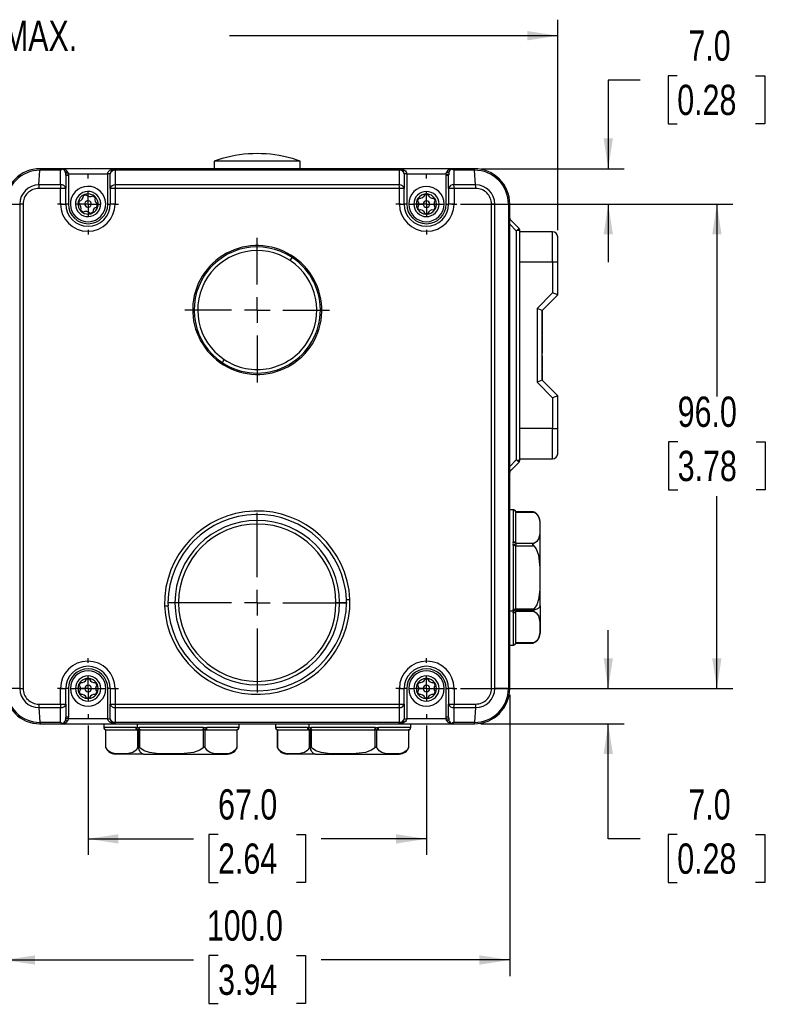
# Model space of a CAD drawing. Header units: millimetres. Extents: x 0 to 864, y 0 to 559.
# Tile 5 of 12: x 266 to 414, y 237 to 432. Entities that reach past the tile are written whole.
import ezdxf

# ---------------------------------------------------------------- set-up
doc = ezdxf.new("R2010")
doc.units = ezdxf.units.MM
doc.linetypes.add('CENTERX2', pattern=[20.32, 12.7, -2.54, 2.54, -2.54])
doc.layers.add('CENTER', color=40, linetype='CENTERX2')
doc.layers.add('DIMENSIONS', color=140, linetype='Continuous')
doc.styles.add('SLDTEXTSTYLE0', font='TXT', dxfattribs={"width": 0.75})
doc.dimstyles.new('SLDDIMSTYLE0', dxfattribs={"dimtxt": 6, "dimasz": 6, "dimexe": 0, "dimexo": 0.0625, "dimgap": 1.5, "dimtad": 0, "dimtih": 1, "dimtoh": 1, "dimdec": 1, "dimrnd": 1e-09, "dimzin": 12, "dimdsep": 46, "dimtxsty": 'SLDTEXTSTYLE0', "dimsah": 1, "dimcen": 0.09, "dimadec": 0, "dimazin": 3, "dimtfac": 1, "dimtdec": 1, "dimtofl": 0, "dimtmove": 0, "dimatfit": 3, "dimfxl": 0, "dimfrac": 2, "dimtolj": 1, "dimtzin": 12, "dimarcsym": 0})
doc.dimstyles.new('SLDDIMSTYLE1', dxfattribs={"dimtxt": 6, "dimasz": 6, "dimexe": 0, "dimexo": 0.0625, "dimgap": 1.5, "dimtad": 0, "dimtih": 1, "dimtoh": 1, "dimdec": 1, "dimrnd": 1e-09, "dimzin": 4, "dimdsep": 46, "dimtxsty": 'SLDTEXTSTYLE0', "dimsah": 1, "dimcen": 0.09, "dimadec": 0, "dimazin": 1, "dimtfac": 1, "dimtdec": 1, "dimtofl": 0, "dimtmove": 0, "dimatfit": 3, "dimfxl": 0, "dimfrac": 2, "dimtolj": 1, "dimtzin": 12, "dimarcsym": 0})
doc.dimstyles.new('SLDDIMSTYLE2', dxfattribs={"dimtxt": 6, "dimasz": 6, "dimexe": 0, "dimexo": 0.0625, "dimgap": 1.5, "dimtad": 0, "dimtih": 1, "dimtoh": 1, "dimdec": 1, "dimrnd": 1e-09, "dimzin": 4, "dimdsep": 46, "dimtxsty": 'SLDTEXTSTYLE0', "dimsah": 1, "dimcen": 0.09, "dimadec": 0, "dimazin": 1, "dimtfac": 1, "dimtdec": 1, "dimtmove": 0, "dimatfit": 0, "dimfxl": 0, "dimfrac": 2, "dimtolj": 1, "dimtzin": 12, "dimarcsym": 0})

# ---------------------------------------------------------------- blocks, each defined once
blk = doc.blocks.new('_D')
at = {"layer": 'DIMENSIONS'}
for p, q in [((134.81, 375.7), (134.81, 431.72)), ((372.41, 389.98), (372.41, 431.72)), ((134.81, 428.55), (199.81, 428.55)), ((372.41, 428.55), (307.42, 428.55))]:
    blk.add_line(p, q, dxfattribs=at)
for points in [[(134.81, 428.55), (140.81, 427.62), (140.81, 429.47)], [(372.41, 428.55), (366.41, 429.47), (366.41, 427.62)]]:
    blk.add_solid(points, dxfattribs=at)
at = {"layer": 'DIMENSIONS', "insert": (201.03, 431.52), "char_height": 6, "attachment_point": 1, "style": 'SLDTEXTSTYLE0'}
blk.add_mtext('223MM MIN. - 240MM MAX.', dxfattribs=at)
blk = doc.blocks.new('_D_1')
at = {"layer": 'DIMENSIONS'}
for p, q in [((279.41, 291.88), (279.41, 266.21)), ((346.41, 291.88), (346.41, 266.21)), ((279.41, 269.39), (300.28, 269.39)), ((305.16, 270.27), (303.33, 270.27)), ((303.33, 270.27), (303.33, 260.75)), ((320.67, 270.27), (322.5, 270.27)), ((322.5, 270.27), (322.5, 260.75)), ((346.41, 269.39), (325.55, 269.39)), ((303.33, 260.75), (305.16, 260.75)), ((322.5, 260.75), (320.67, 260.75))]:
    blk.add_line(p, q, dxfattribs=at)
for points in [[(279.41, 269.39), (285.41, 268.46), (285.41, 270.31)], [(346.41, 269.39), (340.41, 270.31), (340.41, 268.46)]]:
    blk.add_solid(points, dxfattribs=at)
at = {"layer": 'DIMENSIONS', "char_height": 6, "attachment_point": 1, "style": 'SLDTEXTSTYLE0'}
for s, insert in [('67.0', (305.16, 279.22)), ('2.64', (305.16, 268.48))]:
    blk.add_mtext(s, dxfattribs=dict(at, insert=insert))
blk = doc.blocks.new('_D_2')
at = {"layer": 'DIMENSIONS'}
for p, q in [((262.91, 297.92), (262.91, 242.21)), ((362.91, 297.92), (362.91, 242.21)), ((305.16, 246.27), (303.33, 246.27)), ((303.33, 246.27), (303.33, 236.75)), ((320.67, 246.27), (322.5, 246.27)), ((322.5, 246.27), (322.5, 236.75)), ((262.91, 245.39), (300.28, 245.39)), ((362.91, 245.39), (325.55, 245.39)), ((303.33, 236.75), (305.16, 236.75)), ((322.5, 236.75), (320.67, 236.75))]:
    blk.add_line(p, q, dxfattribs=at)
for points in [[(262.91, 245.39), (268.91, 244.46), (268.91, 246.31)], [(362.91, 245.39), (356.91, 246.31), (356.91, 244.46)]]:
    blk.add_solid(points, dxfattribs=at)
at = {"layer": 'DIMENSIONS', "char_height": 6, "attachment_point": 1, "style": 'SLDTEXTSTYLE0'}
for s, insert in [('100.0', (302.94, 255.22)), ('3.94', (305.16, 244.48))]:
    blk.add_mtext(s, dxfattribs=dict(at, insert=insert))
blk = doc.blocks.new('_D_3')
at = {"layer": 'DIMENSIONS'}
for p, q in [((353.15, 395.19), (407.1, 395.19)), ((403.93, 395.19), (403.93, 357.05)), ((396.17, 348.08), (394.34, 348.08)), ((394.34, 348.08), (394.34, 338.55)), ((411.69, 348.08), (413.52, 348.08)), ((413.52, 348.08), (413.52, 338.55)), ((394.34, 338.55), (396.17, 338.55)), ((413.52, 338.55), (411.69, 338.55)), ((403.93, 299.19), (403.93, 337.33)), ((353.15, 299.19), (407.1, 299.19))]:
    blk.add_line(p, q, dxfattribs=at)
for points in [[(403.93, 395.19), (403.01, 389.19), (404.85, 389.19)], [(403.93, 299.19), (404.85, 305.19), (403.01, 305.19)]]:
    blk.add_solid(points, dxfattribs=at)
at = {"layer": 'DIMENSIONS', "char_height": 6, "attachment_point": 1, "style": 'SLDTEXTSTYLE0'}
for s, insert in [('96.0', (396.17, 357.03)), ('3.78', (396.17, 346.29))]:
    blk.add_mtext(s, dxfattribs=dict(at, insert=insert))
blk = doc.blocks.new('_D_4')
at = {"layer": 'DIMENSIONS'}
for p, q in [((388.77, 419.74), (382.42, 419.74)), ((382.42, 419.74), (382.42, 402.19)), ((396.08, 420.62), (394.25, 420.62)), ((394.25, 420.62), (394.25, 411.1)), ((411.59, 420.62), (413.42, 420.62)), ((413.42, 420.62), (413.42, 411.1)), ((394.25, 411.1), (396.08, 411.1)), ((413.42, 411.1), (411.59, 411.1)), ((357.18, 402.19), (385.59, 402.19)), ((353.72, 395.19), (385.59, 395.19)), ((382.42, 395.19), (382.42, 383.65))]:
    blk.add_line(p, q, dxfattribs=at)
for points in [[(382.42, 402.19), (383.34, 408.19), (381.5, 408.19)], [(382.42, 395.19), (381.5, 389.19), (383.34, 389.19)]]:
    blk.add_solid(points, dxfattribs=at)
at = {"layer": 'DIMENSIONS', "char_height": 6, "attachment_point": 1, "style": 'SLDTEXTSTYLE0'}
for s, insert in [('7.0', (398.29, 429.58)), ('0.28', (396.08, 418.83))]:
    blk.add_mtext(s, dxfattribs=dict(at, insert=insert))
blk = doc.blocks.new('_D_5')
at = {"layer": 'DIMENSIONS'}
for p, q in [((382.42, 299.19), (382.42, 310.73)), ((353.72, 299.19), (385.59, 299.19)), ((357.18, 292.19), (385.59, 292.19)), ((382.42, 269.39), (382.42, 292.19)), ((388.77, 269.39), (382.42, 269.39)), ((396.08, 270.27), (394.25, 270.27)), ((394.25, 270.27), (394.25, 260.75)), ((411.59, 270.27), (413.42, 270.27)), ((413.42, 270.27), (413.42, 260.75)), ((394.25, 260.75), (396.08, 260.75)), ((413.42, 260.75), (411.59, 260.75))]:
    blk.add_line(p, q, dxfattribs=at)
for points in [[(382.42, 299.19), (383.34, 305.19), (381.5, 305.19)], [(382.42, 292.19), (381.5, 286.19), (383.34, 286.19)]]:
    blk.add_solid(points, dxfattribs=at)
at = {"layer": 'DIMENSIONS', "char_height": 6, "attachment_point": 1, "style": 'SLDTEXTSTYLE0'}
for s, insert in [('7.0', (398.29, 279.22)), ('0.28', (396.08, 268.48))]:
    blk.add_mtext(s, dxfattribs=dict(at, insert=insert))
blk = doc.blocks.new('SW_CENTERMARKSYMBOL_0')
at = {"layer": 'CENTER', "color": 0}
for p, q in [((0, 5.08), (0, 14.3344)), ((0, 0), (0, 2.54)), ((-5.08, 0), (-14.3344, 0)), ((0, 0), (-2.54, 0)), ((0, 0), (0, -2.54)), ((0, 0), (2.54, 0)), ((5.08, 0), (14.3344, 0)), ((0, -5.08), (0, -14.3344))]:
    blk.add_line(p, q, dxfattribs=at)
blk = doc.blocks.new('SW_CENTERMARKSYMBOL_1')
at = {"layer": 'CENTER', "color": 0}
for p, q in [((0, 5.08), (0, 18.83)), ((0, 0), (0, 2.54)), ((-5.08, 0), (-18.83, 0)), ((0, 0), (-2.54, 0)), ((0, 0), (0, -2.54)), ((0, 0), (2.54, 0)), ((5.08, 0), (18.83, 0)), ((0, -5.08), (0, -18.83))]:
    blk.add_line(p, q, dxfattribs=at)
blk = doc.blocks.new('SW_CENTERMARKSYMBOL_2')
at = {"layer": 'CENTER', "color": 0}
for p, q in [((0, 5.08), (0, 6.04)), ((0, 0), (0, 2.54)), ((-5.08, 0), (-6.04, 0)), ((0, 0), (-2.54, 0)), ((0, 0), (0, -2.54)), ((0, 0), (2.54, 0)), ((5.08, 0), (6.04, 0)), ((0, -5.08), (0, -6.04))]:
    blk.add_line(p, q, dxfattribs=at)
blk = doc.blocks.new('SW_CENTERMARKSYMBOL_3')
at = {"layer": 'CENTER', "color": 0}
for p, q in [((0, 5.08), (0, 6.04)), ((0, 0), (0, 2.54)), ((-5.08, 0), (-6.04, 0)), ((0, 0), (-2.54, 0)), ((0, 0), (0, -2.54)), ((0, 0), (2.54, 0)), ((5.08, 0), (6.04, 0)), ((0, -5.08), (0, -6.04))]:
    blk.add_line(p, q, dxfattribs=at)
blk = doc.blocks.new('SW_CENTERMARKSYMBOL_4')
at = {"layer": 'CENTER', "color": 0}
for p, q in [((0, 5.08), (0, 6.04)), ((0, 0), (0, 2.54)), ((-5.08, 0), (-6.04, 0)), ((0, 0), (-2.54, 0)), ((0, 0), (0, -2.54)), ((0, 0), (2.54, 0)), ((5.08, 0), (6.04, 0)), ((0, -5.08), (0, -6.04))]:
    blk.add_line(p, q, dxfattribs=at)
blk = doc.blocks.new('SW_CENTERMARKSYMBOL_5')
at = {"layer": 'CENTER', "color": 0}
for p, q in [((0, 5.08), (0, 6.04)), ((0, 0), (0, 2.54)), ((-5.08, 0), (-6.04, 0)), ((0, 0), (-2.54, 0)), ((0, 0), (0, -2.54)), ((0, 0), (2.54, 0)), ((5.08, 0), (6.04, 0)), ((0, -5.08), (0, -6.04))]:
    blk.add_line(p, q, dxfattribs=at)

msp = doc.modelspace()

# ---------------------------------------------------------------- linework, layer by layer
at = {"color": 7, "linetype": 'Continuous', "lineweight": 25}
for p, q in [((305.96, 404.19), (305.95, 404.2)), ((319.88, 404.2), (319.86, 404.19)), ((274.01, 402.19), (269.91, 402.19)), ((273.97, 401.9), (274.38, 402.13)), ((274.01, 402.19), (274.38, 402.13)), ((284.81, 402.19), (274.01, 402.19)), ((341.01, 402.19), (284.81, 402.19)), ((321.41, 403.69), (304.41, 403.69)), ((304.41, 403.69), (304.41, 402.19)), ((321.41, 402.19), (321.41, 403.69)), ((351.81, 402.19), (341.01, 402.19)), ((351.45, 402.13), (351.81, 402.19)), ((351.86, 401.9), (351.45, 402.13)), ((355.91, 402.19), (351.81, 402.19)), ((356.06, 402.19), (355.92, 402.19)), ((269.68, 398.99), (269.89, 401.9)), ((273.97, 401.9), (269.89, 401.9)), ((273.97, 398.99), (273.97, 401.9)), ((275.01, 401.14), (274.96, 401.54)), ((275.5, 401.19), (275.01, 401.14)), ((275.01, 400.9), (275.01, 401.14)), ((275.01, 400.9), (275.01, 398.28)), ((275.01, 400.9), (275.51, 400.9)), ((275.43, 401.53), (275.5, 401.19)), ((275.5, 401.19), (275.51, 400.9)), ((275.5, 401.19), (283.31, 401.19)), ((275.51, 400.9), (275.51, 395.19)), ((283.31, 395.19), (283.31, 401.19)), ((283.81, 401.19), (283.31, 401.19)), ((283.81, 398.28), (283.81, 401.19)), ((284.78, 401.9), (284.78, 398.99)), ((341.05, 401.9), (284.78, 401.9)), ((341.05, 398.99), (341.05, 401.9)), ((342.01, 401.19), (342.01, 398.28)), ((342.51, 401.19), (342.01, 401.19)), ((342.51, 401.19), (342.51, 395.19)), ((342.51, 401.19), (350.33, 401.19)), ((350.33, 401.19), (350.31, 400.9)), ((350.31, 395.19), (350.31, 400.9)), ((350.31, 400.9), (350.81, 400.9)), ((350.33, 401.19), (350.4, 401.53)), ((350.33, 401.19), (350.82, 401.14)), ((350.82, 401.14), (350.81, 400.9)), ((350.81, 398.28), (350.81, 400.9)), ((350.87, 401.54), (350.82, 401.14)), ((351.86, 401.9), (351.86, 398.99)), ((355.94, 401.9), (351.86, 401.9)), ((356.15, 398.99), (355.94, 401.9)), ((273.95, 398.28), (269.66, 398.28)), ((273.97, 398.99), (269.68, 398.99)), ((273.95, 395.19), (273.95, 398.28)), ((275.01, 398.28), (273.95, 398.28)), ((275.01, 395.19), (275.01, 398.28)), ((284.77, 398.28), (283.81, 398.28)), ((283.81, 398.28), (283.81, 395.19)), ((284.77, 398.28), (284.77, 395.19)), ((341.06, 398.28), (284.77, 398.28)), ((341.05, 398.99), (284.78, 398.99)), ((341.06, 395.19), (341.06, 398.28)), ((342.01, 398.28), (341.06, 398.28)), ((342.01, 395.19), (342.01, 398.28)), ((351.88, 398.28), (350.81, 398.28)), ((350.81, 398.28), (350.81, 395.19)), ((356.15, 398.99), (351.86, 398.99)), ((351.88, 398.28), (351.88, 395.19)), ((356.17, 398.28), (351.88, 398.28)), ((263.18, 395.19), (265.87, 395.19)), ((265.87, 395.19), (265.87, 299.19)), ((266.53, 395.2), (266.53, 299.19)), ((273.95, 395.19), (275.01, 395.19)), ((275.51, 395.19), (275.01, 395.19)), ((283.31, 395.19), (283.81, 395.19)), ((284.77, 395.19), (283.81, 395.19)), ((341.06, 395.19), (342.01, 395.19)), ((342.51, 395.19), (342.01, 395.19)), ((342.91, 395.19), (343.91, 395.19)), ((344.41, 395.19), (344.91, 395.19)), ((348.91, 395.19), (349.91, 395.19)), ((350.31, 395.19), (350.81, 395.19)), ((351.88, 395.19), (350.81, 395.19)), ((359.3, 299.19), (359.3, 395.2)), ((359.96, 395.19), (362.65, 395.19)), ((359.96, 299.19), (359.96, 395.19)), ((362.65, 395.19), (362.65, 299.19)), ((362.65, 395.19), (362.91, 395.19)), ((362.91, 299.19), (362.91, 395.19)), ((363.06, 392.05), (364.77, 390.34)), ((364.21, 389.9), (364.21, 344.48)), ((364.91, 386.54), (364.91, 389.99)), ((371.41, 389.71), (364.91, 389.71)), ((371.41, 383.71), (371.41, 389.71)), ((372.41, 383.71), (372.41, 388.71)), ((364.91, 383.71), (364.91, 386.54)), ((319.44, 384.02), (319.83, 384.61)), ((364.91, 383.71), (371.41, 383.71)), ((364.91, 350.71), (364.91, 383.71)), ((371.41, 383.71), (372.41, 383.71)), ((371.41, 383.71), (371.41, 377.62)), ((372.41, 377.21), (372.41, 383.71)), ((371.41, 377.62), (368.31, 374.52)), ((369.31, 374.11), (372.41, 377.21)), ((372.41, 377.21), (371.41, 377.62)), ((368.31, 374.52), (368.31, 359.89)), ((369.31, 374.11), (368.31, 374.52)), ((369.31, 360.31), (369.31, 374.11)), ((369.41, 373.6), (369.31, 373.6)), ((369.41, 373.46), (369.31, 373.46)), ((369.41, 373.34), (369.31, 373.34)), ((369.41, 372.69), (369.31, 372.69)), ((369.41, 373.6), (369.41, 374.21)), ((369.41, 373.46), (369.41, 373.6)), ((369.41, 373.34), (369.41, 373.46)), ((369.41, 372.69), (369.41, 373.34)), ((369.41, 372.09), (369.41, 372.69)), ((369.41, 372.09), (369.31, 372.09)), ((369.41, 371.79), (369.31, 371.79)), ((369.31, 371.61), (369.41, 371.61)), ((369.41, 371.54), (369.31, 371.54)), ((369.41, 371.79), (369.41, 372.09)), ((369.41, 371.61), (369.41, 371.79)), ((369.41, 371.54), (369.41, 371.61)), ((369.41, 369.52), (369.41, 371.54)), ((369.41, 369.52), (369.31, 369.52)), ((369.41, 369.09), (369.31, 369.09)), ((369.41, 368.85), (369.31, 368.85)), ((369.41, 369.19), (369.41, 369.52)), ((369.41, 368.85), (369.41, 369.09)), ((369.41, 367.89), (369.41, 368.85)), ((369.41, 367.89), (369.31, 367.89)), ((369.41, 368.49), (369.41, 368.52)), ((369.41, 367.97), (369.41, 368.05)), ((369.41, 366.65), (369.41, 367.89)), ((369.41, 366.65), (369.31, 366.65)), ((369.41, 365.62), (369.31, 365.62)), ((369.41, 365.11), (369.31, 365.11)), ((369.41, 365.62), (369.41, 366.65)), ((369.41, 362.87), (369.41, 365.11)), ((306, 363.78), (306.39, 364.37)), ((369.41, 362.87), (369.31, 362.87)), ((369.31, 362.57), (369.41, 362.57)), ((369.41, 361.21), (369.31, 361.21)), ((369.41, 362.72), (369.41, 362.87)), ((369.41, 361.21), (369.41, 362.57)), ((369.41, 360.96), (369.41, 361.36)), ((369.41, 360.26), (369.41, 361.21)), ((369.31, 360.31), (368.31, 359.89)), ((368.31, 359.89), (371.41, 356.79)), ((372.41, 357.21), (369.31, 360.31)), ((372.41, 357.21), (371.41, 356.79)), ((372.41, 350.71), (372.41, 357.21)), ((371.41, 356.79), (371.41, 350.71)), ((364.91, 347.87), (364.91, 350.71)), ((371.41, 350.71), (364.91, 350.71)), ((371.41, 344.71), (371.41, 350.71)), ((371.41, 350.71), (372.41, 350.71)), ((372.41, 345.71), (372.41, 350.71)), ((364.91, 344.4), (364.91, 347.87)), ((364.77, 344.05), (363.06, 342.34)), ((364.91, 344.71), (371.41, 344.71)), ((363.63, 334.59), (362.91, 334.59)), ((363.61, 334.59), (363.62, 334.59)), ((363.61, 334.59), (363.61, 328.22)), ((367.47, 334.22), (364.11, 334.22)), ((364.11, 334.15), (367.65, 334.15)), ((364.11, 328.05), (364.11, 334.09)), ((368.91, 315.64), (368.91, 332.25)), ((363.62, 328.08), (363.61, 328.22)), ((364.11, 327.89), (364.11, 327.96)), ((367.65, 327.89), (364.11, 327.89)), ((363.61, 327.56), (363.62, 327.7)), ((363.61, 327.56), (363.61, 314.82)), ((364.11, 327.32), (364.11, 327.46)), ((364.11, 327.46), (367.65, 327.46)), ((364.11, 315.06), (364.11, 327.32)), ((296.62, 316.19), (295.22, 316.19)), ((295.22, 316.19), (295.24, 315.58)), ((297.33, 316.19), (296.62, 316.19)), ((329.21, 316.19), (328.5, 316.19)), ((330.61, 316.19), (329.21, 316.19)), ((330.61, 316.19), (330.59, 316.8)), ((363.63, 314.49), (362.91, 314.49)), ((363.62, 314.69), (363.61, 314.82)), ((363.61, 314.17), (363.62, 314.3)), ((363.61, 314.17), (363.61, 307.8)), ((363.63, 314.49), (363.62, 314.69)), ((363.63, 314.49), (363.62, 314.3)), ((364.11, 314.93), (364.11, 315.06)), ((367.65, 314.93), (364.11, 314.93)), ((367.47, 314.68), (364.11, 314.68)), ((364.11, 314.43), (364.11, 314.5)), ((364.11, 314.5), (367.65, 314.5)), ((364.11, 308.3), (364.11, 314.33)), ((368.91, 315.64), (368.91, 310.1)), ((362.91, 307.79), (363.63, 307.79)), ((363.62, 307.8), (363.61, 307.8)), ((367.65, 308.23), (364.11, 308.23)), ((364.11, 308.16), (367.47, 308.16)), ((265.87, 299.19), (263.18, 299.19)), ((273.95, 296.11), (273.95, 299.19)), ((273.95, 299.19), (275.01, 299.19)), ((275.01, 296.11), (275.01, 299.19)), ((275.51, 299.19), (275.01, 299.19)), ((275.51, 299.19), (275.51, 293.49)), ((275.91, 299.19), (276.91, 299.19)), ((277.41, 299.19), (277.91, 299.19)), ((281.91, 299.19), (282.91, 299.19)), ((283.31, 293.19), (283.31, 299.19)), ((283.81, 299.19), (283.31, 299.19)), ((283.81, 299.19), (283.81, 296.11)), ((283.81, 299.19), (284.77, 299.19)), ((284.77, 299.19), (284.77, 296.11)), ((341.06, 296.11), (341.06, 299.19)), ((341.06, 299.19), (342.01, 299.19)), ((342.01, 296.11), (342.01, 299.19)), ((342.51, 299.19), (342.01, 299.19)), ((342.51, 299.19), (342.51, 293.19)), ((342.91, 299.19), (343.91, 299.19)), ((344.41, 299.19), (344.91, 299.19)), ((348.91, 299.19), (349.91, 299.19)), ((350.31, 293.49), (350.31, 299.19)), ((350.31, 299.19), (350.81, 299.19)), ((351.88, 299.19), (350.81, 299.19)), ((350.81, 299.19), (350.81, 296.11)), ((351.88, 299.19), (351.88, 296.11)), ((362.65, 299.19), (359.96, 299.19)), ((362.65, 299.19), (362.91, 299.19)), ((269.66, 296.11), (273.95, 296.11)), ((269.68, 295.4), (273.97, 295.4)), ((269.68, 295.4), (269.89, 292.49)), ((273.95, 296.11), (275.01, 296.11)), ((275.01, 296.11), (275.01, 293.49)), ((283.81, 296.11), (284.77, 296.11)), ((283.81, 293.19), (283.81, 296.11)), ((284.77, 296.11), (341.06, 296.11)), ((284.78, 295.4), (341.05, 295.4)), ((284.78, 295.4), (284.78, 292.49)), ((341.05, 292.49), (341.05, 295.4)), ((341.06, 296.11), (342.01, 296.11)), ((342.01, 296.11), (342.01, 293.19)), ((350.81, 296.11), (351.88, 296.11)), ((350.81, 293.49), (350.81, 296.11)), ((351.86, 295.4), (356.15, 295.4)), ((351.86, 295.4), (351.86, 292.49)), ((351.88, 296.11), (356.17, 296.11)), ((356.15, 295.4), (355.94, 292.49)), ((274.96, 292.85), (275.01, 293.24)), ((275.01, 293.24), (275.01, 293.49)), ((275.51, 293.49), (275.01, 293.49)), ((275.5, 293.19), (275.01, 293.24)), ((275.5, 293.19), (275.43, 292.86)), ((275.5, 293.19), (275.51, 293.49)), ((283.31, 293.19), (275.5, 293.19)), ((283.31, 293.19), (283.81, 293.19)), ((342.01, 293.19), (342.51, 293.19)), ((350.33, 293.19), (342.51, 293.19)), ((350.81, 293.49), (350.31, 293.49)), ((350.33, 293.19), (350.31, 293.49)), ((350.33, 293.19), (350.82, 293.24)), ((350.4, 292.86), (350.33, 293.19)), ((350.81, 293.49), (350.82, 293.24)), ((350.82, 293.24), (350.87, 292.85)), ((269.77, 292.19), (269.91, 292.19)), ((269.89, 292.49), (273.97, 292.49)), ((269.91, 292.19), (274.01, 292.19)), ((273.97, 292.49), (274.38, 292.26)), ((274.38, 292.26), (274.01, 292.19)), ((274.01, 292.19), (284.81, 292.19)), ((282.51, 292.19), (282.51, 291.47)), ((282.52, 291.49), (282.52, 291.49)), ((288.89, 291.49), (282.52, 291.49)), ((282.89, 290.99), (282.89, 287.64)), ((282.95, 287.45), (282.95, 290.99)), ((283.02, 290.99), (289.05, 290.99)), ((284.78, 292.49), (341.05, 292.49)), ((284.81, 292.19), (341.01, 292.19)), ((288.89, 291.49), (289.02, 291.49)), ((289.21, 291.48), (289.02, 291.49)), ((289.15, 290.99), (289.22, 290.99)), ((289.21, 291.48), (289.21, 292.19)), ((289.21, 291.48), (289.41, 291.49)), ((289.22, 290.99), (289.22, 287.45)), ((289.4, 287.64), (289.4, 290.99)), ((289.41, 291.49), (289.55, 291.49)), ((302.28, 291.49), (289.55, 291.49)), ((289.65, 290.99), (289.78, 290.99)), ((289.65, 287.45), (289.65, 290.99)), ((289.78, 290.99), (302.05, 290.99)), ((302.05, 290.99), (302.18, 290.99)), ((302.18, 290.99), (302.18, 287.45)), ((302.28, 291.49), (302.42, 291.49)), ((302.61, 287.45), (302.61, 290.99)), ((302.61, 290.99), (302.68, 290.99)), ((302.78, 290.99), (308.81, 290.99)), ((302.81, 291.49), (302.94, 291.49)), ((309.31, 291.49), (302.94, 291.49)), ((308.88, 290.99), (308.88, 287.45)), ((308.94, 287.64), (308.94, 290.99)), ((309.31, 291.47), (309.31, 292.19)), ((309.31, 291.49), (309.31, 291.49)), ((316.51, 292.19), (316.51, 291.47)), ((316.52, 291.49), (316.52, 291.49)), ((322.89, 291.49), (316.52, 291.49)), ((316.89, 290.99), (316.89, 287.64)), ((316.95, 287.45), (316.95, 290.99)), ((317.02, 290.99), (323.05, 290.99)), ((322.89, 291.49), (323.02, 291.49)), ((323.21, 291.48), (323.02, 291.49)), ((323.15, 290.99), (323.22, 290.99)), ((323.21, 291.48), (323.21, 292.19)), ((323.21, 291.48), (323.41, 291.49)), ((323.22, 290.99), (323.22, 287.45)), ((323.4, 287.64), (323.4, 290.99)), ((323.41, 291.49), (323.55, 291.49)), ((336.28, 291.49), (323.55, 291.49)), ((323.65, 290.99), (323.78, 290.99)), ((323.65, 287.45), (323.65, 290.99)), ((323.78, 290.99), (336.05, 290.99)), ((336.05, 290.99), (336.18, 290.99)), ((336.18, 290.99), (336.18, 287.45)), ((336.28, 291.49), (336.42, 291.49)), ((336.61, 287.45), (336.61, 290.99)), ((336.61, 290.99), (336.68, 290.99)), ((336.78, 290.99), (342.81, 290.99)), ((336.81, 291.49), (336.94, 291.49)), ((343.31, 291.49), (336.94, 291.49)), ((341.01, 292.19), (351.81, 292.19)), ((342.88, 290.99), (342.88, 287.45)), ((342.94, 287.64), (342.94, 290.99)), ((343.31, 291.47), (343.31, 292.19)), ((343.31, 291.49), (343.31, 291.49)), ((351.86, 292.49), (351.45, 292.26)), ((351.81, 292.19), (351.45, 292.26)), ((351.81, 292.19), (355.91, 292.19)), ((351.86, 292.49), (355.94, 292.49)), ((290.36, 286.19), (284.83, 286.19)), ((290.36, 286.19), (306.98, 286.19)), ((324.36, 286.19), (318.83, 286.19)), ((324.36, 286.19), (340.98, 286.19))]:
    msp.add_line(p, q, dxfattribs=at)
at = {"color": 8, "linetype": 'Continuous', "lineweight": 25}
for p, q in [((344.91, 395.19), (345.76, 395.19)), ((347.06, 395.19), (347.91, 395.19)), ((362.91, 391.9), (363.06, 392.05)), ((362.91, 391.2), (364.21, 389.9)), ((364.21, 344.48), (362.91, 343.18)), ((363.06, 342.34), (362.91, 342.49)), ((363.63, 334.59), (363.62, 334.59)), ((363.62, 307.8), (363.63, 307.79)), ((277.91, 299.19), (278.76, 299.19)), ((280.06, 299.19), (280.91, 299.19)), ((344.91, 299.19), (345.76, 299.19)), ((347.06, 299.19), (347.91, 299.19)), ((282.52, 291.49), (282.51, 291.48)), ((309.31, 291.48), (309.31, 291.49)), ((316.52, 291.49), (316.51, 291.48)), ((343.31, 291.48), (343.31, 291.49))]:
    msp.add_line(p, q, dxfattribs=at)
at = {"color": 7, "linetype": 'Continuous', "lineweight": 25, "flags": 128}
for points in [[(283.31, 401.19), (283.34, 401.38), (283.42, 401.56), (283.56, 401.74), (283.75, 401.9), (284.26, 402.12), (284.81, 402.19)], [(341.01, 402.19), (341.57, 402.12), (342.08, 401.9), (342.27, 401.74), (342.41, 401.56), (342.49, 401.38), (342.51, 401.19)], [(278.83, 397.11), (278.89, 397.12), (278.92, 397.11)], [(280.37, 396.81), (280.43, 396.84), (280.51, 396.84)], [(280.51, 396.84), (280.57, 396.82), (280.6, 396.81)], [(344.6, 396), (344.61, 396.06), (344.63, 396.09)], [(344.66, 395.86), (344.62, 395.92), (344.6, 396)], [(344.63, 394.3), (344.61, 394.36), (344.6, 394.39)], [(364.21, 389.9), (364.35, 390.01), (364.46, 390.1), (364.61, 390.21), (364.68, 390.27), (364.73, 390.31), (364.77, 390.34)], [(364.91, 389.99), (364.86, 389.98), (364.8, 389.97), (364.71, 389.96), (364.52, 389.94), (364.38, 389.92), (364.21, 389.9)], [(364.21, 344.48), (364.38, 344.46), (364.52, 344.45), (364.71, 344.42), (364.8, 344.41), (364.86, 344.41), (364.91, 344.4)], [(364.77, 344.05), (364.73, 344.08), (364.68, 344.12), (364.61, 344.17), (364.46, 344.29), (364.35, 344.38), (364.21, 344.48)], [(364.11, 334.22), (364.11, 334.22), (364.11, 334.18), (364.11, 334.15)], [(367.65, 334.15), (368.15, 333.85), (368.6, 333.23), (368.8, 332.62), (368.87, 332), (368.9, 330.75), (368.85, 329.8), (368.62, 328.85), (368.27, 328.31), (367.84, 327.98), (367.65, 327.89)], [(364.11, 327.96), (364.11, 328.01), (364.08, 328.06), (364.03, 328.1), (363.97, 328.14), (363.89, 328.18), (363.81, 328.2), (363.71, 328.21), (363.61, 328.22)], [(363.62, 327.7), (363.63, 327.89), (363.62, 328.08)], [(367.65, 327.46), (367.54, 327.57), (367.49, 327.63), (367.47, 327.68), (367.47, 327.72), (367.48, 327.76), (367.52, 327.81), (367.65, 327.89)], [(364.11, 327.32), (364.11, 327.37), (364.08, 327.42), (364.03, 327.46), (363.97, 327.49), (363.89, 327.52), (363.81, 327.54), (363.71, 327.56), (363.61, 327.56)], [(367.65, 327.46), (368.15, 326.84), (368.6, 325.6), (368.89, 323.14), (368.9, 320.64), (368.86, 318.73), (368.62, 316.84), (368.27, 315.78), (367.84, 315.1), (367.65, 314.93)], [(330.59, 316.8), (330.66, 316.8), (330.74, 316.81), (330.82, 316.81), (330.9, 316.81), (330.99, 316.82), (331.08, 316.82), (331.18, 316.82), (331.27, 316.83)], [(294.56, 315.55), (294.65, 315.56), (294.75, 315.56), (294.84, 315.56), (294.93, 315.57), (295.01, 315.57), (295.09, 315.57), (295.17, 315.58), (295.24, 315.58)], [(364.11, 315.06), (364.11, 315.02), (364.08, 314.97), (364.03, 314.93), (363.97, 314.89), (363.89, 314.86), (363.81, 314.84), (363.71, 314.83), (363.61, 314.82)], [(364.11, 314.43), (364.11, 314.38), (364.08, 314.33), (364.03, 314.28), (363.97, 314.24), (363.89, 314.21), (363.81, 314.19), (363.71, 314.17), (363.61, 314.17)], [(364.11, 314.93), (364.11, 314.8), (364.11, 314.68)], [(364.11, 314.68), (364.11, 314.55), (364.11, 314.5)], [(368.91, 315.64), (368.89, 315.48), (368.81, 315.32), (368.68, 315.17), (368.51, 315.04), (368.3, 314.92), (368.05, 314.82), (367.77, 314.74), (367.47, 314.68)], [(367.65, 314.5), (367.54, 314.56), (367.49, 314.61), (367.47, 314.65), (367.47, 314.68)], [(367.65, 314.5), (368.15, 314.19), (368.6, 313.57), (368.89, 312.34), (368.9, 311.09), (368.86, 310.13), (368.62, 309.19), (368.27, 308.66), (367.84, 308.32), (367.65, 308.23)], [(364.11, 308.23), (364.11, 308.18), (364.11, 308.17)], [(367.47, 308.17), (367.47, 308.17), (367.48, 308.17), (367.52, 308.18), (367.65, 308.23)], [(277.6, 300), (277.61, 300.06), (277.63, 300.09)], [(277.66, 299.86), (277.62, 299.92), (277.6, 300)], [(344.6, 300), (344.61, 300.06), (344.63, 300.09)], [(344.66, 299.86), (344.62, 299.92), (344.6, 300)], [(277.63, 298.3), (277.61, 298.36), (277.6, 298.39)], [(344.63, 298.3), (344.61, 298.36), (344.6, 298.39)], [(273.96, 292.49), (273.96, 292.6), (273.97, 295.4)], [(284.81, 292.19), (284.26, 292.26), (283.75, 292.49), (283.56, 292.65), (283.42, 292.83), (283.34, 293.01), (283.31, 293.19)], [(342.51, 293.19), (342.49, 293.01), (342.41, 292.83), (342.27, 292.65), (342.08, 292.49), (341.57, 292.26), (341.01, 292.19)], [(282.95, 290.99), (282.9, 290.99), (282.89, 290.99)], [(289.15, 290.99), (289.1, 291), (289.05, 291.03), (289.01, 291.08), (288.97, 291.14), (288.93, 291.22), (288.91, 291.3), (288.89, 291.4), (288.89, 291.49)], [(289.4, 290.99), (289.27, 290.99), (289.22, 290.99)], [(289.65, 290.99), (289.53, 290.99), (289.4, 290.99)], [(289.78, 290.99), (289.74, 291), (289.69, 291.03), (289.65, 291.08), (289.62, 291.14), (289.59, 291.22), (289.56, 291.3), (289.55, 291.4), (289.55, 291.49)], [(302.05, 290.99), (302.09, 291), (302.14, 291.03), (302.18, 291.08), (302.21, 291.14), (302.24, 291.22), (302.27, 291.3), (302.28, 291.4), (302.28, 291.49)], [(302.42, 291.49), (302.61, 291.48), (302.81, 291.49)], [(302.68, 290.99), (302.73, 291), (302.78, 291.03), (302.82, 291.08), (302.86, 291.14), (302.9, 291.22), (302.92, 291.3), (302.94, 291.4), (302.94, 291.49)], [(308.94, 290.99), (308.94, 290.99), (308.9, 290.99), (308.88, 290.99)], [(316.95, 290.99), (316.9, 290.99), (316.89, 290.99)], [(323.15, 290.99), (323.1, 291), (323.05, 291.03), (323.01, 291.08), (322.97, 291.14), (322.93, 291.22), (322.91, 291.3), (322.89, 291.4), (322.89, 291.49)], [(323.4, 290.99), (323.27, 290.99), (323.22, 290.99)], [(323.65, 290.99), (323.53, 290.99), (323.4, 290.99)], [(323.78, 290.99), (323.74, 291), (323.69, 291.03), (323.65, 291.08), (323.62, 291.14), (323.59, 291.22), (323.56, 291.3), (323.55, 291.4), (323.55, 291.49)], [(336.05, 290.99), (336.09, 291), (336.14, 291.03), (336.18, 291.08), (336.21, 291.14), (336.24, 291.22), (336.27, 291.3), (336.28, 291.4), (336.28, 291.49)], [(336.42, 291.49), (336.61, 291.48), (336.81, 291.49)], [(336.68, 290.99), (336.73, 291), (336.78, 291.03), (336.82, 291.08), (336.86, 291.14), (336.9, 291.22), (336.92, 291.3), (336.94, 291.4), (336.94, 291.49)], [(342.94, 290.99), (342.94, 290.99), (342.9, 290.99), (342.88, 290.99)], [(282.89, 287.64), (282.89, 287.64), (282.89, 287.63), (282.9, 287.59), (282.95, 287.45)], [(289.22, 287.45), (288.91, 286.96), (288.29, 286.5), (287.06, 286.21), (285.81, 286.21), (284.85, 286.25), (283.91, 286.49), (283.38, 286.84), (283.04, 287.27), (282.95, 287.45)], [(289.22, 287.45), (289.28, 287.57), (289.33, 287.62), (289.37, 287.64), (289.4, 287.64)], [(290.36, 286.19), (290.2, 286.22), (290.04, 286.3), (289.9, 286.42), (289.76, 286.6), (289.64, 286.81), (289.54, 287.06), (289.46, 287.34), (289.4, 287.64)], [(302.18, 287.45), (301.56, 286.96), (300.32, 286.5), (297.86, 286.21), (295.36, 286.21), (293.45, 286.25), (291.56, 286.49), (290.5, 286.84), (289.83, 287.27), (289.65, 287.45)], [(302.18, 287.45), (302.29, 287.57), (302.35, 287.62), (302.4, 287.64), (302.44, 287.64), (302.48, 287.63), (302.53, 287.59), (302.61, 287.45)], [(308.88, 287.45), (308.57, 286.96), (307.95, 286.5), (307.34, 286.31), (306.72, 286.24), (305.47, 286.21), (304.52, 286.26), (303.57, 286.49), (303.04, 286.84), (302.7, 287.27), (302.61, 287.45)], [(316.89, 287.64), (316.89, 287.64), (316.89, 287.63), (316.9, 287.59), (316.95, 287.45)], [(323.22, 287.45), (322.91, 286.96), (322.29, 286.5), (321.06, 286.21), (319.81, 286.21), (318.85, 286.25), (317.91, 286.49), (317.38, 286.84), (317.04, 287.27), (316.95, 287.45)], [(323.22, 287.45), (323.28, 287.57), (323.33, 287.62), (323.37, 287.64), (323.4, 287.64)], [(324.36, 286.19), (324.2, 286.22), (324.04, 286.3), (323.9, 286.42), (323.76, 286.6), (323.64, 286.81), (323.54, 287.06), (323.46, 287.34), (323.4, 287.64)], [(336.18, 287.45), (335.56, 286.96), (334.32, 286.5), (331.86, 286.21), (329.36, 286.21), (327.45, 286.25), (325.56, 286.49), (324.5, 286.84), (323.83, 287.27), (323.65, 287.45)], [(336.18, 287.45), (336.29, 287.57), (336.35, 287.62), (336.4, 287.64), (336.44, 287.64), (336.48, 287.63), (336.53, 287.59), (336.61, 287.45)], [(342.88, 287.45), (342.57, 286.96), (341.95, 286.5), (341.34, 286.31), (340.72, 286.24), (339.47, 286.21), (338.52, 286.26), (337.57, 286.49), (337.04, 286.84), (336.7, 287.27), (336.61, 287.45)]]:
    msp.add_lwpolyline(points, dxfattribs=at)
at = {"color": 7, "linetype": 'Continuous', "lineweight": 25}
for centre, radius, start, end in [((312.91, 380.36), 24.83, 106.292, 110.016), ((312.91, 380.36), 24.82, 73.7403, 106.2597), ((312.91, 380.36), 24.83, 69.984, 73.708), ((269.91, 395.19), 7, 90, 180), ((271.09, 401.96), 1.2, 168.8158, 182.8864), ((274.01, 401.19), 1, 23.7054, 68.8244), ((284.81, 401.19), 1, 90, 180), ((285.72, 401.94), 0.943, 164.4766, 182.4571), ((340.11, 401.94), 0.943, 357.5429, 15.5234), ((341.01, 401.19), 1, 0, 90), ((351.81, 401.19), 1, 111.1756, 156.2946), ((354.42, 401.94), 1.52, 358.5926, 9.7052), ((355.91, 395.19), 7, 0, 90), ((269.89, 395.19), 6.71, 89.9517, 179.9962), ((275.15, 401.67), 0.229, 199.7132, 216.7151), ((275.21, 402.18), 0.691, 249.1651, 288.6439), ((284.68, 401.02), 0.881, 83.4054, 168.9766), ((341.15, 401.02), 0.881, 11.0234, 96.5946), ((350.62, 402.18), 0.691, 251.3564, 290.8346), ((350.69, 401.67), 0.219, 322.9043, 340.6674), ((355.94, 395.19), 6.71, 0.0037, 90.0484), ((269.68, 395.18), 3.8, 89.9354, 179.841), ((269.63, 395.18), 3.1, 89.4119, 179.7266), ((280.01, 398.32), 10.35, 176.3199, 180.238), ((285.43, 398.32), 11.48, 176.6844, 180.2147), ((274.13, 398.09), 0.908, 11.8949, 99.9974), ((279.41, 395.19), 3.5, 80.3687, 260.3687), ((279.41, 395.19), 3.5, 260.3687, 80.3687), ((284.68, 398.11), 0.882, 83.3982, 168.9745), ((300.65, 398.32), 15.88, 177.6042, 180.1555), ((325.18, 398.32), 15.88, 359.8445, 2.3958), ((341.15, 398.11), 0.882, 11.0255, 96.6018), ((346.41, 395.19), 3.5, 0, 180), ((351.7, 398.09), 0.908, 80.0026, 168.1051), ((340.4, 398.32), 11.48, 359.7853, 3.3156), ((345.82, 398.32), 10.35, 359.7618, 3.6802), ((356.15, 395.18), 3.8, 0.1628, 90.0607), ((356.2, 395.18), 3.1, 0.2541, 90.6067), ((279.41, 395.19), 2.5, 80.3687, 260.3687), ((279.41, 395.19), 2, 113.8059, 166.9315), ((277.49, 396.79), 1, 278.2423, 2.4951), ((278.69, 396.84), 0.2, 113.8059, 182.4951), ((279.41, 395.19), 1.85, 100.7217, 120.0157), ((279.41, 395.19), 2, 106.9315, 113.8059), ((279.41, 395.19), 2, 80.3687, 106.9315), ((278.89, 396.92), 0.2, 38.2423, 80.3687), ((279.41, 395.19), 2.5, 260.3687, 80.3687), ((279.83, 397.66), 1, 218.2423, 260.3687), ((279.83, 397.66), 1, 260.3687, 302.4951), ((279.41, 395.19), 2, 53.8059, 80.3687), ((279.41, 395.19), 1.85, 40.7217, 60.0157), ((279.41, 395.19), 2, 46.9315, 53.8059), ((281.76, 396.06), 1, 158.2423, 242.4951), ((279.41, 395.19), 2, 353.8059, 46.9315), ((280.64, 396.51), 0.2, 338.2423, 46.9315), ((346.41, 395.19), 2.5, 0, 180), ((346.41, 395.19), 2, 153.4372, 180), ((346.41, 395.19), 2, 146.5628, 153.4372), ((346.41, 395.19), 1.85, 140.353, 159.647), ((346.41, 395.19), 2, 93.4372, 146.5628), ((344.91, 396.19), 0.2, 77.8736, 146.5628), ((345.16, 397.36), 1, 257.8736, 342.1264), ((346.41, 395.19), 1.85, 80.353, 99.647), ((346.31, 396.99), 0.2, 93.4372, 162.1264), ((346.41, 395.19), 2, 86.5628, 93.4372), ((346.41, 395.19), 2, 33.4372, 86.5628), ((346.52, 396.99), 0.2, 17.8736, 86.5628), ((347.66, 397.36), 1, 197.8736, 282.1264), ((346.41, 395.19), 1.85, 20.353, 39.647), ((347.92, 396.19), 0.2, 33.4372, 102.1264), ((346.41, 395.19), 2, 26.5628, 33.4372), ((348.02, 396), 0.2, 317.8736, 26.5628), ((346.41, 395.19), 2, 333.4372, 26.5628), ((268.01, -69.88), 465.07, 90.1818, 90.2627), ((279.36, 395.2), 5.41, 180.0774, 359.9226), ((279.41, 395.19), 4.4, 180, 0), ((279.41, 395.19), 3.9, 180, 0), ((279.41, 395.19), 2, 173.8059, 226.9315), ((279.41, 395.19), 2, 166.9315, 173.8059), ((277.63, 395.39), 0.2, 173.8059, 242.4951), ((277.66, 395.6), 0.2, 98.2423, 166.9315), ((277.07, 394.32), 1, 338.2423, 62.4951), ((279.41, 395.19), 1.85, 160.7217, 180.0157), ((279.41, 395.19), 0.65, 80.3687, 260.3687), ((279.41, 395.19), 0.65, 260.3687, 80.3687), ((279.41, 395.19), 2, 293.8059, 346.9315), ((281.34, 393.6), 1, 98.2423, 182.4951), ((279.41, 395.19), 1.85, 340.7217, 0.0157), ((281.17, 394.79), 0.2, 278.2423, 346.9315), ((281.2, 395), 0.2, 353.8059, 62.4951), ((279.41, 395.19), 2, 346.9315, 353.8059), ((346.47, 395.2), 5.41, 180.0774, 359.9226), ((346.41, 395.19), 4.4, 180, 0), ((346.41, 395.19), 3.9, 180, 0), ((346.41, 395.19), 3.5, 180, 0), ((346.41, 395.19), 2.5, 180, 0), ((346.41, 395.19), 2, 180, 206.5628), ((344.8, 394.39), 0.2, 137.8736, 180), ((346.41, 395.19), 2, 206.5628, 213.4372), ((343.91, 395.19), 1, 0, 42.1264), ((343.91, 395.19), 1, 317.8736, 360), ((346.41, 395.19), 1.85, 200.353, 219.647), ((346.41, 395.19), 0.65, 0, 180), ((346.41, 395.19), 0.65, 180, 0), ((346.41, 395.19), 1.85, 320.353, 339.647), ((348.91, 395.19), 1, 137.8736, 180), ((348.91, 395.19), 1, 180, 222.1264), ((346.41, 395.19), 2, 326.5628, 333.4372), ((348.02, 394.39), 0.2, 333.4372, 42.1264), ((357.82, -81.96), 477.16, 89.7439, 89.8228), ((278.19, 393.88), 0.2, 158.2423, 226.9315), ((279.41, 395.19), 1.85, 220.7217, 240.0157), ((279.41, 395.19), 2, 226.9315, 233.8059), ((279.41, 395.19), 2, 233.8059, 286.9315), ((278.35, 393.74), 0.2, 233.8059, 302.4951), ((279, 392.73), 1, 80.3687, 122.4951), ((279, 392.73), 1, 38.2423, 80.3687), ((279.41, 395.19), 1.85, 280.7217, 300.0157), ((279.94, 393.47), 0.2, 218.2423, 286.9315), ((279.41, 395.19), 2, 286.9315, 293.8059), ((280.14, 393.55), 0.2, 293.8059, 2.4951), ((346.41, 395.19), 2, 213.4372, 266.5628), ((344.91, 394.2), 0.2, 213.4372, 282.1264), ((345.16, 393.03), 1, 17.8736, 102.1264), ((346.41, 395.19), 1.85, 260.353, 279.647), ((346.31, 393.4), 0.2, 197.8736, 266.5628), ((346.41, 395.19), 2, 266.5628, 273.4372), ((346.41, 395.19), 2, 273.4372, 326.5628), ((346.52, 393.4), 0.2, 273.4372, 342.1264), ((347.66, 393.03), 1, 77.8736, 162.1264), ((347.92, 394.2), 0.2, 257.8736, 326.5628), ((363.41, 392.4), 0.5, 180, 225), ((364.41, 389.99), 0.5, 0, 45), ((371.41, 388.71), 1, 0, 90), ((312.87, 374.22), 12.74, 61.9782, 242.4395), ((312.91, 374.19), 12.5, 56.4046, 236.4046), ((312.91, 374.19), 11.79, 56.4046, 146.4046), ((312.91, 374.19), 12.5, 236.4046, 56.4046), ((312.96, 374.17), 12.74, 241.9595, 62.4581), ((312.91, 374.19), 11.79, 326.4046, 56.4046), ((312.91, 374.19), 11.79, 146.4046, 236.4046), ((312.91, 374.19), 11.79, 236.4046, 326.4046), ((371.41, 345.71), 1, 270, 0), ((364.41, 344.4), 0.5, 315, 0), ((363.41, 341.99), 0.5, 135, 180), ((312.92, 315.99), 18.37, 2.6147, 181.3541), ((312.92, 315.96), 17.7, 2.7159, 179.2556), ((363.61, 334.09), 0.5, 0.0115, 90.0115), ((363.62, 334.09), 0.5, 7.2639, 89.8612), ((363.63, 334.09), 0.5, 14.4287, 89.9977), ((366.91, 332.3), 2, 0, 73.929), ((366.9, 332.33), 1.97, 67.5841, 73.3562), ((312.91, 316.19), 16.29, 360, 180), ((312.91, 316.19), 15.59, 0, 180), ((363.73, 327.63), 0.467, 33.8972, 103.3014), ((681.72, 327.67), 317.61, 179.9609, 180.0391), ((363.66, 327.16), 0.54, 33.169, 94.5409), ((312.91, 316.4), 18.37, 182.6344, 1.3344), ((312.91, 316.43), 17.7, 182.7515, 359.2392), ((312.91, 316.19), 16.29, 180, 360), ((312.91, 316.19), 15.59, 180, 0), ((363.66, 315.22), 0.54, 265.4591, 326.831), ((363.73, 314.76), 0.467, 256.6986, 326.1028), ((367.82, 314.61), 0.365, 117.4615, 168.3186), ((363.61, 308.3), 0.5, 269.9885, 359.9885), ((366.91, 310.09), 2, 286.0586, 0), ((363.62, 308.3), 0.5, 270.1388, 352.7361), ((363.63, 308.29), 0.5, 270.0023, 345.5713), ((279.36, 299.19), 5.41, 0.0774, 179.9226), ((346.47, 299.19), 5.41, 0.0774, 179.9226), ((279.41, 299.19), 4.4, 0, 180), ((279.41, 299.19), 3.9, 0, 180), ((279.41, 299.19), 3.5, 0, 180), ((346.41, 299.19), 4.4, 0, 180), ((346.41, 299.19), 3.9, 0, 180), ((346.41, 299.19), 3.5, 0, 180), ((279.41, 299.19), 2.5, 0, 180), ((279.41, 299.19), 2, 93.4372, 146.5628), ((278.16, 301.36), 1, 257.8736, 342.1264), ((279.41, 299.19), 1.85, 80.353, 99.647), ((279.31, 300.99), 0.2, 93.4372, 162.1264), ((279.41, 299.19), 2, 86.5628, 93.4372), ((279.41, 299.19), 2, 33.4372, 86.5628), ((279.52, 300.99), 0.2, 17.8736, 86.5628), ((280.66, 301.36), 1, 197.8736, 282.1264), ((346.41, 299.19), 2.5, 360, 180), ((346.41, 299.19), 2, 93.4372, 146.5628), ((345.16, 301.36), 1, 257.8736, 342.1264), ((346.41, 299.19), 1.85, 80.353, 99.647), ((346.31, 300.99), 0.2, 93.4372, 162.1264), ((346.41, 299.19), 2, 86.5628, 93.4372), ((346.41, 299.19), 2, 33.4372, 86.5628), ((346.52, 300.99), 0.2, 17.8736, 86.5628), ((347.66, 301.36), 1, 197.8736, 282.1264), ((269.91, 299.19), 7, 180, 270), ((269.89, 299.19), 6.71, 180.0037, 270.0484), ((269.68, 299.2), 3.8, 180.1628, 270.0607), ((268.01, 776.35), 477.16, 269.7439, 269.8228), ((269.63, 299.2), 3.1, 180.2541, 270.6067), ((279.41, 299.19), 3.5, 180, 0), ((279.41, 299.19), 2.5, 180, 0), ((279.41, 299.19), 2, 153.4372, 180), ((279.41, 299.19), 2, 180, 206.5628), ((279.41, 299.19), 2, 146.5628, 153.4372), ((276.91, 299.19), 1, 360, 42.1264), ((276.91, 299.19), 1, 317.8736, 0), ((279.41, 299.19), 1.85, 140.353, 159.647), ((279.41, 299.19), 1.85, 200.353, 219.647), ((277.91, 300.19), 0.2, 77.8736, 146.5628), ((279.41, 299.19), 0.65, 0, 180), ((279.41, 299.19), 0.65, 180, 0), ((279.41, 299.19), 1.85, 20.353, 39.647), ((279.41, 299.19), 1.85, 320.353, 339.647), ((280.92, 300.19), 0.2, 33.4372, 102.1264), ((281.91, 299.19), 1, 137.8736, 180), ((281.91, 299.19), 1, 180, 222.1264), ((279.41, 299.19), 2, 26.5628, 33.4372), ((281.02, 300), 0.2, 317.8736, 26.5628), ((279.41, 299.19), 2, 333.4372, 26.5628), ((346.41, 299.19), 3.5, 180, 0), ((346.41, 299.19), 2.5, 180, 0), ((346.41, 299.19), 2, 153.4372, 180), ((346.41, 299.19), 2, 180, 206.5628), ((346.41, 299.19), 2, 146.5628, 153.4372), ((343.91, 299.19), 1, 0, 42.1264), ((343.91, 299.19), 1, 317.8736, 360), ((346.41, 299.19), 1.85, 140.353, 159.647), ((346.41, 299.19), 1.85, 200.353, 219.647), ((344.91, 300.19), 0.2, 77.8736, 146.5628), ((346.41, 299.19), 0.65, 0, 180), ((346.41, 299.19), 0.65, 180, 0), ((346.41, 299.19), 1.85, 20.353, 39.647), ((346.41, 299.19), 1.85, 320.353, 339.647), ((347.92, 300.19), 0.2, 33.4372, 102.1264), ((348.91, 299.19), 1, 137.8736, 180), ((348.91, 299.19), 1, 180, 222.1264), ((346.41, 299.19), 2, 26.5628, 33.4372), ((348.02, 300), 0.2, 317.8736, 26.5628), ((346.41, 299.19), 2, 333.4372, 26.5628), ((355.91, 299.19), 7, 270, 0), ((355.94, 299.19), 6.71, 269.9517, 359.9962), ((356.15, 299.2), 3.8, 269.9354, 359.841), ((356.2, 299.21), 3.1, 269.4119, 359.7266), ((357.82, 764.26), 465.07, 270.1818, 270.2627), ((277.8, 298.39), 0.2, 137.8736, 180), ((279.41, 299.19), 2, 206.5628, 213.4372), ((279.41, 299.19), 2, 213.4372, 266.5628), ((277.91, 298.2), 0.2, 213.4372, 282.1264), ((278.16, 297.03), 1, 17.8736, 102.1264), ((279.41, 299.19), 1.85, 260.353, 279.647), ((279.31, 297.4), 0.2, 197.8736, 266.5628), ((279.41, 299.19), 2, 266.5628, 273.4372), ((279.41, 299.19), 2, 273.4372, 326.5628), ((279.52, 297.4), 0.2, 273.4372, 342.1264), ((280.66, 297.03), 1, 77.8736, 162.1264), ((280.92, 298.2), 0.2, 257.8736, 326.5628), ((279.41, 299.19), 2, 326.5628, 333.4372), ((281.02, 298.39), 0.2, 333.4372, 42.1264), ((344.8, 298.39), 0.2, 137.8736, 180), ((346.41, 299.19), 2, 206.5628, 213.4372), ((346.41, 299.19), 2, 213.4372, 266.5628), ((344.91, 298.2), 0.2, 213.4372, 282.1264), ((345.16, 297.03), 1, 17.8736, 102.1264), ((346.41, 299.19), 1.85, 260.353, 279.647), ((346.31, 297.4), 0.2, 197.8736, 266.5628), ((346.41, 299.19), 2, 266.5628, 273.4372), ((346.41, 299.19), 2, 273.4372, 326.5628), ((346.52, 297.4), 0.2, 273.4372, 342.1264), ((347.66, 297.03), 1, 77.8736, 162.1264), ((347.92, 298.2), 0.2, 257.8736, 326.5628), ((346.41, 299.19), 2, 326.5628, 333.4372), ((348.02, 298.39), 0.2, 333.4372, 42.1264), ((280.01, 296.06), 10.35, 179.7618, 183.6802), ((285.43, 296.06), 11.48, 179.7853, 183.3156), ((274.13, 296.29), 0.908, 260.0026, 348.1051), ((284.68, 296.28), 0.882, 191.0255, 276.6018), ((300.65, 296.06), 15.88, 179.8445, 182.3958), ((325.18, 296.06), 15.88, 357.6042, 0.1555), ((341.15, 296.28), 0.882, 263.3982, 348.9745), ((351.7, 296.29), 0.908, 191.8949, 279.9974), ((340.4, 296.06), 11.48, 356.6844, 0.2147), ((345.82, 296.06), 10.35, 356.3199, 0.238), ((274.01, 293.19), 1, 291.1759, 336.2957), ((275.14, 292.72), 0.219, 142.9053, 160.6706), ((275.21, 292.21), 0.691, 71.3564, 110.8346), ((284.68, 293.36), 0.881, 191.0234, 276.5946), ((284.81, 293.19), 1, 180, 270), ((341.01, 293.19), 1, 270, 0), ((341.15, 293.36), 0.881, 263.4054, 348.9766), ((350.62, 292.21), 0.691, 69.1651, 108.6439), ((350.68, 292.71), 0.229, 19.7132, 36.7151), ((351.81, 293.19), 1, 203.7054, 248.8244), ((271.41, 292.45), 1.52, 178.5926, 189.7052), ((283.01, 291.48), 0.5, 180.0023, 255.5713), ((283.02, 291.49), 0.5, 179.9885, 269.9885), ((283.02, 291.49), 0.5, 180.1388, 262.7361), ((285.72, 292.45), 0.943, 177.5429, 195.5234), ((289.48, 291.38), 0.467, 166.6986, 236.1028), ((289.95, 291.45), 0.54, 175.4591, 236.831), ((301.88, 291.45), 0.54, 303.169, 4.5409), ((302.4, -26.61), 317.61, 89.9609, 90.0391), ((302.35, 291.38), 0.467, 303.8972, 13.3014), ((308.81, 291.49), 0.5, 270.0115, 0.0115), ((308.81, 291.49), 0.5, 277.2639, 359.8612), ((308.81, 291.48), 0.5, 284.4287, 359.9977), ((317.01, 291.48), 0.5, 180.0023, 255.5713), ((317.02, 291.49), 0.5, 179.9885, 269.9885), ((317.02, 291.49), 0.5, 180.1388, 262.7361), ((323.48, 291.38), 0.467, 166.6986, 236.1028), ((323.95, 291.45), 0.54, 175.4591, 236.831), ((335.88, 291.45), 0.54, 303.169, 4.5409), ((336.4, -26.61), 317.61, 89.9609, 90.0391), ((336.35, 291.38), 0.467, 303.8972, 13.3014), ((340.11, 292.45), 0.943, 344.4766, 2.4571), ((342.81, 291.49), 0.5, 270.0115, 0.0115), ((342.81, 291.49), 0.5, 277.2639, 359.8612), ((342.81, 291.48), 0.5, 284.4287, 359.9977), ((354.74, 292.43), 1.2, 348.8158, 2.8864), ((284.81, 288.19), 2, 196.0586, 270), ((289.33, 287.29), 0.365, 27.4615, 78.3186), ((307.02, 288.19), 2, 270, 343.929), ((307.05, 288.21), 1.97, 337.5841, 343.3562), ((318.81, 288.19), 2, 196.0586, 270), ((323.33, 287.29), 0.365, 27.4615, 78.3186), ((341.02, 288.19), 2, 270, 343.929), ((341.05, 288.21), 1.97, 337.5841, 343.3562)]:
    msp.add_arc(centre, radius, start, end, dxfattribs=at)
at = {"color": 8, "linetype": 'Continuous', "lineweight": 25}
for centre, radius, start, end in [((274.4, 400.91), 1.2, 30.7874, 89.9954), ((351.42, 400.92), 1.19, 90.3306, 149.3628), ((416.18, 335.2), 109.54, 152.687, 152.8121), ((209.71, 413.19), 109.48, 332.6683, 332.7935), ((274.4, 293.47), 1.2, 270.0806, 329.2475), ((351.43, 293.47), 1.2, 210.7874, 269.9954)]:
    msp.add_arc(centre, radius, start, end, dxfattribs=at)

# ---------------------------------------------------------------- block references
at = {"layer": 'CENTER'}
for name, p in [('SW_CENTERMARKSYMBOL_2', (279.41, 395.19)), ('SW_CENTERMARKSYMBOL_3', (346.41, 395.19)), ('SW_CENTERMARKSYMBOL_0', (312.91, 374.19)), ('SW_CENTERMARKSYMBOL_1', (312.91, 316.19)), ('SW_CENTERMARKSYMBOL_5', (279.41, 299.19)), ('SW_CENTERMARKSYMBOL_4', (346.41, 299.19))]:
    msp.add_blockref(name, p, dxfattribs=at)

# ---------------------------------------------------------------- dimensions: what is measured, and where the dimension line sits
at = {"layer": 'DIMENSIONS'}
dim = msp.add_linear_dim(base=(372.41, 428.55), p1=(134.81, 374.43), p2=(372.41, 388.71), text='223MM MIN. - 240MM MAX.', dimstyle='SLDDIMSTYLE0', dxfattribs=at)
dim.commit()
dim.dimension.update_dxf_attribs({"geometry": '_D', "text_midpoint": (253.61, 428.55), "dimtype": 160})
for base, p1, p2, dimstyle, picture, middle in [((382.42, 402.19), (352.45, 395.19), (355.91, 402.19), 'SLDDIMSTYLE2', '_D_4', (382.42, 419.74)), ((403.93, 299.19), (351.88, 395.19), (351.88, 299.19), 'SLDDIMSTYLE1', '_D_3', (403.93, 347.19)), ((382.42, 292.19), (352.45, 299.19), (355.91, 292.19), 'SLDDIMSTYLE2', '_D_5', (382.42, 269.39))]:
    dim = msp.add_linear_dim(base=base, p1=p1, p2=p2, angle=90, dimstyle=dimstyle, dxfattribs=at)
    dim.commit()
    dim.dimension.update_dxf_attribs({"geometry": picture, "text_midpoint": middle, "dimtype": 160})
for base, p1, p2, picture, middle in [((362.91, 245.39), (262.91, 299.19), (362.91, 299.19), '_D_2', (312.91, 245.39)), ((346.41, 269.39), (279.41, 293.15), (346.41, 293.15), '_D_1', (312.91, 269.39))]:
    dim = msp.add_linear_dim(base=base, p1=p1, p2=p2, dimstyle='SLDDIMSTYLE1', dxfattribs=at)
    dim.commit()
    dim.dimension.update_dxf_attribs({"geometry": picture, "text_midpoint": middle, "dimtype": 160})

doc.saveas('drawing.dxf')
